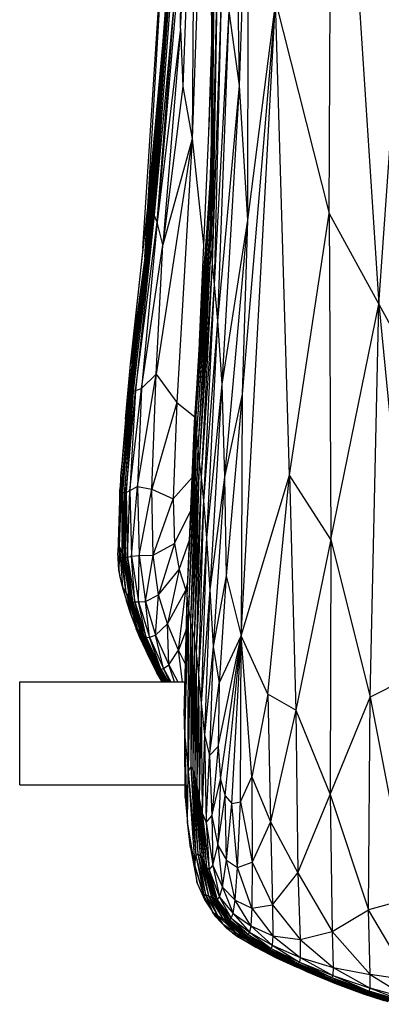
# Paper-space layout '_Frontal' of a CAD drawing. Header units: millimetres. Extents: x -164 to 39, y -161 to 389.
# Tile 1 of 6: x -164 to -94, y -152 to 39. Entities that reach past the tile are written whole.
import ezdxf

# ---------------------------------------------------------------- set-up
doc = ezdxf.new("R2010")
doc.units = ezdxf.units.MM

psp = doc.layouts.new('_Frontal')

# ---------------------------------------------------------------- linework, layer by layer
at = {"color": 7, "linetype": 'Continuous', "lineweight": 25}
for p, q in [((-103.71, 1.16), (-103.23, 124.31)), ((-103.23, 124.31), (-94.14, -16.42)), ((-132.51, 37.09), (-131.82, 120.09)), ((-127.18, 102.18), (-130.3, 15.67)), ((-122.32, 97.85), (-121.14, 26)), ((-127.05, 95.62), (-126.47, 29.29)), ((-126.88, 97.23), (-126.45, 31.21)), ((-132.51, 37.09), (-129.77, 87.79)), ((-129.77, 87.79), (-132.06, 25.83)), ((-129.77, 87.79), (-130.3, 15.67)), ((-119.36, 80.67), (-121.14, 26)), ((-119.36, 80.67), (-119.58, -0.1)), ((-94.14, -16.42), (-87.45, 77.83)), ((-139.81, -5.59), (-134.93, 69.38)), ((-138.89, 2.39), (-134.92, 69.17)), ((-126.27, 69.88), (-126.44, 32.27)), ((-126.16, 61.94), (-126.77, -2.58)), ((-133.72, 57.72), (-137.92, 0.69)), ((-133.33, 59.01), (-137.61, 0.87)), ((-134.18, 56.01), (-138.37, -0.15)), ((-133.97, 56.85), (-138.16, 0.3)), ((-125.87, 57.11), (-126.77, -2.58)), ((-125.87, 57.11), (-126.69, -5.59)), ((-138.64, -1.44), (-134.35, 54.94)), ((-132.37, 54.3), (-137.05, -0.47)), ((-125.34, 53.21), (-126.69, -5.59)), ((-125.34, 53.21), (-126.42, -8.44)), ((-133.23, 48.42), (-137.61, 0.87)), ((-137.05, -0.47), (-133.23, 48.42)), ((-124.5, 48.39), (-126.42, -8.44)), ((-124.5, 48.39), (-126, -12.58)), ((-120.78, -80.7), (-114.11, 42.38)), ((-114.11, 42.38), (-120.6, -33.88)), ((-114.11, 42.38), (-119.58, -0.1)), ((-111.4, -49.55), (-114.11, 42.38)), ((-114.11, 42.38), (-103.71, 1.16)), ((-123.15, 40.46), (-126, -12.58)), ((-123.15, 40.46), (-125.36, -19.66)), ((-123.15, 40.46), (-121.14, 26)), ((-132.51, 37.09), (-137.05, -0.47)), ((-132.51, 37.09), (-135.96, -4.91)), ((-132.51, 37.09), (-132.06, 25.83)), ((-138.89, 2.39), (-135.85, 35.23)), ((-126.51, 34.59), (-127.11, 16.9)), ((-126.48, 31.22), (-128.89, -23.72)), ((-139.45, -7.33), (-136.4, 28.08)), ((-132.06, 25.83), (-135.96, -4.91)), ((-132.06, 25.83), (-130.3, 15.67)), ((-121.14, 26), (-125.36, -19.66)), ((-121.14, 26), (-124.51, -31.94)), ((-121.14, 26), (-119.58, -0.1)), ((-135.97, 23.18), (-137.92, 0.69)), ((-136.73, 16.89), (-138.16, 0.3)), ((-130.3, 15.67), (-137.27, -29.95)), ((-130.3, 15.67), (-135.96, -4.91)), ((-130.3, 15.67), (-133.26, -35.48)), ((-130.3, 15.67), (-128.07, -4.89)), ((-126.6, 15.37), (-126.94, 4.07)), ((-137.12, 14.3), (-138.37, -0.15)), ((-137.55, 12.96), (-139.45, -7.33)), ((-137.41, 12.66), (-138.64, -1.44)), ((-126.82, 8.09), (-127.82, -7.54)), ((-129.84, -39.34), (-126.68, 6.76)), ((-126.69, 6.23), (-129.54, -38.13)), ((-128.32, -14.26), (-126.67, 7.56)), ((-142.22, -28.01), (-138.89, 2.39)), ((-138.89, 2.39), (-139.81, -5.59)), ((-139.45, -7.33), (-138.89, 2.39)), ((-138.16, 0.3), (-142.24, -33.51)), ((-142.01, -33.49), (-137.92, 0.69)), ((-138.16, 0.3), (-142.01, -33.49)), ((-141.73, -33.32), (-137.61, 0.87)), ((-137.92, 0.69), (-141.73, -33.32)), ((-137.61, 0.87), (-141.24, -33.13)), ((-138.37, -0.15), (-138.16, 0.3)), ((-138.16, 0.3), (-137.92, 0.69)), ((-137.61, 0.87), (-137.92, 0.69)), ((-137.05, -0.47), (-137.61, 0.87)), ((-126.74, 0.11), (-129.54, -38.13)), ((-111.4, -49.55), (-103.71, 1.16)), ((-103.71, 1.16), (-103.44, -62.07)), ((-103.71, 1.16), (-94.14, -16.42)), ((-138.64, -1.44), (-142.63, -33.48)), ((-142.45, -33.33), (-138.37, -0.15)), ((-138.64, -1.44), (-142.45, -33.33)), ((-142.24, -33.51), (-138.37, -0.15)), ((-141.24, -33.13), (-137.05, -0.47)), ((-137.05, -0.47), (-140.11, -32.78)), ((-138.64, -1.44), (-139.45, -7.33)), ((-138.37, -0.15), (-138.64, -1.44)), ((-135.96, -4.91), (-137.05, -0.47)), ((-126.75, -0.27), (-129.41, -41.63)), ((-119.58, -0.1), (-124.51, -31.94)), ((-119.58, -0.1), (-124.02, -49.95)), ((-119.58, -0.1), (-120.6, -33.88)), ((-126.77, -2.58), (-129.41, -41.63)), ((-126.77, -2.58), (-129.21, -44.53)), ((-126.77, -2.58), (-126.69, -5.59)), ((-139.81, -5.59), (-142.22, -28.01)), ((-140.11, -32.78), (-135.96, -4.91)), ((-137.27, -29.95), (-135.96, -4.91)), ((-126.69, -5.59), (-129.21, -44.53)), ((-126.69, -5.59), (-128.92, -46.96)), ((-126.69, -5.59), (-126.42, -8.44)), ((-139.45, -7.33), (-142.63, -33.48)), ((-139.45, -7.33), (-142.22, -28.01)), ((-126.42, -8.44), (-128.92, -46.96)), ((-126.42, -8.44), (-128.54, -49.96)), ((-126.42, -8.44), (-126, -12.58)), ((-126, -12.58), (-128.54, -49.96)), ((-126, -12.58), (-128.06, -54.57)), ((-126, -12.58), (-125.36, -19.66)), ((-128.32, -14.26), (-129.84, -39.34)), ((-103.44, -62.07), (-94.14, -16.42)), ((-95.76, -92.61), (-94.14, -16.42)), ((-94.14, -16.42), (-87.11, -88.24)), ((-94.14, -16.42), (-83.53, -35.77)), ((-125.36, -19.66), (-128.06, -54.57)), ((-125.36, -19.66), (-127.47, -61.77)), ((-125.36, -19.66), (-124.51, -31.94)), ((-143.78, -46.44), (-142.22, -28.01)), ((-143.17, -38.71), (-142.22, -28.01)), ((-142.63, -33.48), (-142.22, -28.01)), ((-140.85, -51.79), (-137.27, -29.95)), ((-140.11, -32.78), (-137.27, -29.95)), ((-138.07, -52.25), (-137.27, -29.95)), ((-137.27, -29.95), (-133.26, -35.48)), ((-124.51, -31.94), (-127.47, -61.77)), ((-124.51, -31.94), (-126.85, -71.83)), ((-124.51, -31.94), (-124.02, -49.95)), ((-144.08, -49.79), (-142.45, -33.33)), ((-142.63, -33.48), (-144.08, -49.79)), ((-142.45, -33.33), (-143.96, -52.25)), ((-143.96, -52.25), (-142.24, -33.51)), ((-143.68, -52.94), (-142.01, -33.49)), ((-143.68, -52.94), (-142.24, -33.51)), ((-143.41, -53.08), (-141.73, -33.32)), ((-142.01, -33.49), (-143.41, -53.08)), ((-143.07, -52.93), (-141.24, -33.13)), ((-141.73, -33.32), (-143.07, -52.93)), ((-142.63, -33.48), (-142.45, -33.33)), ((-142.45, -33.33), (-142.24, -33.51)), ((-142.38, -52.54), (-140.11, -32.78)), ((-141.24, -33.13), (-142.38, -52.54)), ((-142.24, -33.51), (-142.01, -33.49)), ((-142.01, -33.49), (-141.73, -33.32)), ((-141.73, -33.32), (-141.24, -33.13)), ((-141.24, -33.13), (-140.11, -32.78)), ((-140.11, -32.78), (-140.85, -51.79)), ((-120.6, -33.88), (-124.02, -49.95)), ((-120.6, -33.88), (-123.72, -69.11)), ((-120.6, -33.88), (-120.78, -80.7)), ((-133.26, -35.48), (-138.07, -52.25)), ((-133.26, -35.48), (-133.97, -54.15)), ((-133.26, -35.48), (-129.77, -38.26)), ((-131.24, -72.91), (-129.54, -38.13)), ((-129.54, -38.13), (-130.98, -75.4)), ((-129.54, -38.13), (-129.84, -39.34)), ((-129.54, -38.13), (-129.41, -41.63)), ((-143.17, -38.71), (-144.02, -49.17)), ((-131.24, -72.91), (-129.84, -39.34)), ((-129.41, -41.63), (-130.98, -75.4)), ((-129.41, -41.63), (-130.62, -77.99)), ((-129.41, -41.63), (-129.21, -44.53)), ((-129.21, -44.53), (-130.62, -77.99)), ((-129.21, -44.53), (-130.28, -79.52)), ((-129.21, -44.53), (-128.92, -46.96)), ((-128.92, -46.96), (-130.28, -79.52)), ((-128.92, -46.96), (-129.92, -81.37)), ((-128.92, -46.96), (-128.54, -49.96)), ((-120.78, -80.7), (-111.4, -49.55)), ((-115.6, -92.01), (-111.4, -49.55)), ((-111.4, -49.55), (-110.17, -95.17)), ((-103.44, -62.07), (-111.4, -49.55)), ((-144.35, -63.46), (-144.08, -49.79)), ((-144.08, -49.79), (-144.28, -52.36)), ((-144.08, -49.79), (-143.96, -52.25)), ((-133.97, -54.15), (-130.28, -50.01)), ((-128.54, -49.96), (-129.92, -81.37)), ((-128.54, -49.96), (-129.52, -84.1)), ((-128.54, -49.96), (-128.06, -54.57)), ((-124.02, -49.95), (-126.85, -71.83)), ((-124.02, -49.95), (-126.19, -82.81)), ((-124.02, -49.95), (-123.72, -69.11)), ((-144.28, -52.36), (-144.71, -64.61)), ((-144.35, -63.46), (-143.96, -52.25)), ((-144.35, -63.46), (-144.28, -52.36)), ((-143.96, -52.25), (-143.68, -52.94)), ((-143.96, -52.25), (-143.84, -64.85)), ((-143.84, -64.85), (-143.68, -52.94)), ((-143.68, -52.94), (-143.41, -53.08)), ((-143.47, -65.47), (-143.68, -52.94)), ((-143.47, -65.47), (-143.41, -53.08)), ((-143.41, -53.08), (-143.07, -52.93)), ((-143.41, -53.08), (-143.18, -65.6)), ((-143.18, -65.6), (-143.07, -52.93)), ((-143.07, -52.93), (-142.38, -52.54)), ((-143.07, -52.93), (-142.79, -65.48)), ((-142.79, -65.48), (-142.38, -52.54)), ((-142.38, -52.54), (-140.85, -51.79)), ((-142.38, -52.54), (-142.04, -65.25)), ((-142.04, -65.25), (-140.85, -51.79)), ((-140.85, -51.79), (-138.07, -52.25)), ((-140.85, -51.79), (-140.52, -65.17)), ((-140.52, -65.17), (-138.07, -52.25)), ((-138.07, -52.25), (-133.97, -54.15)), ((-137.83, -65.1), (-138.07, -52.25)), ((-137.83, -65.1), (-133.97, -54.15)), ((-133.97, -54.15), (-133.69, -62.81)), ((-128.06, -54.57), (-129.52, -84.1)), ((-128.06, -54.57), (-129.06, -88.21)), ((-128.06, -54.57), (-127.47, -61.77)), ((-133.69, -62.81), (-130.55, -56.4)), ((-137.83, -65.1), (-133.69, -62.81)), ((-133.69, -62.81), (-136.77, -72.76)), ((-133.69, -62.81), (-132.81, -67.88)), ((-132.81, -67.88), (-130.79, -62.18)), ((-127.47, -61.77), (-129.06, -88.21)), ((-127.47, -61.77), (-128.54, -93.8)), ((-127.47, -61.77), (-126.85, -71.83)), ((-103.44, -62.07), (-110.17, -95.17)), ((-103.44, -62.07), (-103.55, -111.47)), ((-103.44, -62.07), (-95.76, -92.61)), ((-144.35, -63.46), (-144.71, -64.61)), ((-144.51, -68.01), (-144.71, -64.61)), ((-144.35, -63.46), (-144.51, -68.01)), ((-144.35, -63.46), (-143.84, -64.85)), ((-143.08, -72.3), (-144.35, -63.46)), ((-144.35, -63.46), (-143.76, -71.2)), ((-143.84, -64.85), (-143.47, -65.47)), ((-143.84, -64.85), (-142.44, -73.56)), ((-143.08, -72.3), (-143.84, -64.85)), ((-143.47, -65.47), (-143.18, -65.6)), ((-142.05, -74.07), (-143.47, -65.47)), ((-142.44, -73.56), (-143.47, -65.47)), ((-143.18, -65.6), (-142.79, -65.48)), ((-143.18, -65.6), (-141.76, -74.19)), ((-142.05, -74.07), (-143.18, -65.6)), ((-142.79, -65.48), (-142.04, -65.25)), ((-142.79, -65.48), (-141.39, -74.16)), ((-141.76, -74.19), (-142.79, -65.48)), ((-142.04, -65.25), (-140.52, -65.17)), ((-142.04, -65.25), (-140.69, -74.14)), ((-141.39, -74.16), (-142.04, -65.25)), ((-140.69, -74.14), (-140.52, -65.17)), ((-140.52, -65.17), (-137.83, -65.1)), ((-140.52, -65.17), (-139.3, -74.04)), ((-139.3, -74.04), (-137.83, -65.1)), ((-136.77, -72.76), (-137.83, -65.1)), ((-143.76, -71.2), (-144.51, -68.01)), ((-144.51, -68.01), (-144.3, -69.04)), ((-136.77, -72.76), (-132.81, -67.88)), ((-132.81, -67.88), (-135.08, -78.39)), ((-132.81, -67.88), (-131.53, -71.87)), ((-143.76, -71.2), (-144.3, -69.04)), ((-131.53, -71.87), (-131.13, -70.37)), ((-123.72, -69.11), (-126.19, -82.81)), ((-123.72, -69.11), (-125.04, -89.92)), ((-123.72, -69.11), (-120.78, -80.7)), ((-142.16, -76.55), (-143.76, -71.2)), ((-143.08, -72.3), (-143.76, -71.2)), ((-143.76, -71.2), (-143, -73.92)), ((-140.79, -79.58), (-143.08, -72.3)), ((-143.08, -72.3), (-142.44, -73.56)), ((-143.08, -72.3), (-142.16, -76.55)), ((-135.08, -78.39), (-131.53, -71.87)), ((-132.92, -83.52), (-131.53, -71.87)), ((-131.53, -71.87), (-131.23, -72.58)), ((-126.85, -71.83), (-128.54, -93.8)), ((-126.85, -71.83), (-127.89, -99.92)), ((-126.85, -71.83), (-126.19, -82.81)), ((-142.16, -76.55), (-143, -73.92)), ((-142.44, -73.56), (-142.05, -74.07)), ((-142.44, -73.56), (-140.15, -80.5)), ((-140.79, -79.58), (-142.44, -73.56)), ((-142.05, -74.07), (-141.76, -74.19)), ((-139.76, -80.92), (-142.05, -74.07)), ((-140.15, -80.5), (-142.05, -74.07)), ((-141.76, -74.19), (-141.39, -74.16)), ((-141.76, -74.19), (-139.5, -81.01)), ((-139.76, -80.92), (-141.76, -74.19)), ((-141.39, -74.16), (-140.69, -74.14)), ((-139.5, -81.01), (-141.39, -74.16)), ((-141.39, -74.16), (-139.17, -81.02)), ((-140.69, -74.14), (-139.3, -74.04)), ((-140.69, -74.14), (-138.56, -81.01)), ((-139.17, -81.02), (-140.69, -74.14)), ((-139.3, -74.04), (-136.77, -72.76)), ((-139.3, -74.04), (-137.35, -80.6)), ((-138.56, -81.01), (-139.3, -74.04)), ((-137.35, -80.6), (-136.77, -72.76)), ((-135.08, -78.39), (-136.77, -72.76)), ((-131.82, -96.23), (-131.24, -72.91)), ((-131.71, -100.34), (-131.24, -72.91)), ((-130.98, -75.4), (-131.24, -72.91)), ((-131.71, -100.34), (-130.98, -75.4)), ((-131.02, -107.02), (-130.98, -75.4)), ((-130.98, -75.4), (-130.62, -77.99)), ((-140.79, -79.58), (-142.16, -76.55)), ((-140.44, -81.04), (-142.16, -76.55)), ((-142.16, -76.55), (-141.11, -79.38)), ((-130.62, -77.99), (-131.02, -107.02)), ((-130.62, -77.99), (-130.28, -79.52)), ((-130.62, -77.99), (-130.56, -106.16)), ((-140.44, -81.04), (-141.11, -79.38)), ((-140.79, -79.58), (-140.15, -80.5)), ((-137.89, -85.87), (-140.79, -79.58)), ((-140.79, -79.58), (-138.62, -84.84)), ((-140.79, -79.58), (-140.44, -81.04)), ((-137.35, -80.6), (-135.08, -78.39)), ((-132.92, -83.52), (-135.08, -78.39)), ((-134.82, -86.38), (-135.08, -78.39)), ((-131.41, -79.57), (-132.92, -83.52)), ((-130.28, -79.52), (-130.56, -106.16)), ((-130.28, -79.52), (-129.92, -81.37)), ((-130.28, -79.52), (-130.17, -106.69)), ((-138.62, -84.84), (-140.44, -81.04)), ((-140.44, -81.04), (-138.98, -84.18)), ((-140.15, -80.5), (-139.76, -80.92)), ((-140.15, -80.5), (-137.18, -86.84)), ((-137.89, -85.87), (-140.15, -80.5)), ((-137.18, -86.84), (-139.76, -80.92)), ((-136.84, -87.15), (-139.76, -80.92)), ((-139.76, -80.92), (-139.5, -81.01)), ((-139.5, -81.01), (-136.6, -87.21)), ((-136.84, -87.15), (-139.5, -81.01)), ((-139.5, -81.01), (-139.17, -81.02)), ((-139.17, -81.02), (-138.56, -81.01)), ((-139.17, -81.02), (-136.32, -87.19)), ((-136.6, -87.21), (-139.17, -81.02)), ((-138.56, -81.01), (-137.35, -80.6)), ((-136.32, -87.19), (-138.56, -81.01)), ((-138.56, -81.01), (-135.82, -87.09)), ((-137.35, -80.6), (-134.82, -86.38)), ((-135.82, -87.09), (-137.35, -80.6)), ((-129.92, -81.37), (-130.17, -106.69)), ((-129.92, -81.37), (-129.52, -84.1)), ((-129.92, -81.37), (-129.77, -107.87)), ((-125.27, -102.17), (-120.78, -80.7)), ((-125.04, -89.92), (-120.78, -80.7)), ((-124.78, -108.59), (-120.78, -80.7)), ((-123.87, -111.78), (-120.78, -80.7)), ((-122.59, -113.27), (-120.78, -80.7)), ((-120.91, -112.93), (-120.78, -80.7)), ((-115.6, -92.01), (-120.78, -80.7)), ((-118.69, -108.08), (-120.78, -80.7)), ((-134.82, -86.38), (-132.92, -83.52)), ((-131.57, -86.25), (-132.92, -83.52)), ((-132.15, -89.63), (-132.92, -83.52)), ((-126.19, -82.81), (-127.89, -99.92)), ((-126.19, -82.81), (-126.91, -103.93)), ((-126.19, -82.81), (-125.04, -89.92)), ((-138.62, -84.84), (-138.98, -84.18)), ((-137.1, -87.88), (-138.98, -84.18)), ((-137.89, -85.87), (-138.62, -84.84)), ((-138.62, -84.84), (-136.09, -89.57)), ((-138.62, -84.84), (-137.1, -87.88)), ((-137.89, -85.87), (-137.18, -86.84)), ((-135.79, -89.63), (-137.89, -85.87)), ((-137.89, -85.87), (-136.09, -89.57)), ((-129.52, -84.1), (-129.77, -107.87)), ((-129.52, -84.1), (-129.06, -88.21)), ((-129.52, -84.1), (-129.36, -109.73)), ((-137.18, -86.84), (-136.84, -87.15)), ((-137.18, -86.84), (-135.6, -89.63)), ((-135.7, -89.63), (-137.18, -86.84)), ((-135.51, -89.63), (-136.84, -87.15)), ((-135.43, -89.63), (-136.84, -87.15)), ((-136.84, -87.15), (-136.6, -87.21)), ((-136.6, -87.21), (-136.32, -87.19)), ((-136.6, -87.21), (-135.22, -89.63)), ((-135.31, -89.63), (-136.6, -87.21)), ((-136.32, -87.19), (-135.82, -87.09)), ((-136.32, -87.19), (-134.94, -89.63)), ((-135.05, -89.63), (-136.32, -87.19)), ((-135.82, -87.09), (-134.82, -86.38)), ((-135.82, -87.09), (-134.4, -89.63)), ((-134.62, -89.63), (-135.82, -87.09)), ((-134.82, -86.38), (-133.08, -89.63)), ((-133.71, -89.63), (-134.82, -86.38)), ((-163.69, -89.63), (-131.65, -89.63)), ((-163.69, -109.63), (-163.69, -89.63)), ((-136.09, -89.57), (-137.1, -87.88)), ((-136.07, -89.63), (-137.1, -87.88)), ((-136.09, -89.57), (-136.05, -89.63)), ((-136.05, -89.63), (-136.09, -89.57)), ((-136.09, -89.57), (-136.05, -89.63)), ((-129.06, -88.21), (-129.36, -109.73)), ((-129.06, -88.21), (-128.54, -93.8)), ((-129.06, -88.21), (-128.89, -112.28)), ((-87.11, -88.24), (-95.76, -92.61)), ((-126.91, -103.93), (-125.04, -89.92)), ((-125.04, -89.92), (-125.27, -102.17)), ((-115.6, -92.01), (-118.69, -108.08)), ((-115.6, -92.01), (-115.1, -116.77)), ((-110.17, -95.17), (-115.6, -92.01)), ((-103.55, -111.47), (-95.76, -92.61)), ((-96.14, -133.84), (-95.76, -92.61)), ((-95.76, -92.61), (-88.3, -131.71)), ((-128.54, -93.8), (-128.89, -112.28)), ((-128.54, -93.8), (-127.89, -99.92)), ((-128.54, -93.8), (-128.31, -115.09)), ((-110.17, -95.17), (-115.1, -116.77)), ((-110.17, -95.17), (-109.78, -126.66)), ((-110.17, -95.17), (-103.55, -111.47)), ((-131.82, -96.23), (-131.71, -100.34)), ((-131.82, -96.23), (-131.61, -112.09)), ((-131.71, -100.34), (-131.02, -107.02)), ((-131.17, -116.87), (-131.71, -100.34)), ((-131.61, -112.09), (-131.71, -100.34)), ((-127.89, -99.92), (-128.31, -115.09)), ((-127.89, -99.92), (-126.91, -103.93)), ((-127.89, -99.92), (-127.54, -116.91)), ((-126.91, -103.93), (-125.27, -102.17)), ((-125.27, -102.17), (-126.44, -115.61)), ((-125.27, -102.17), (-124.78, -108.59)), ((-127.54, -116.91), (-126.91, -103.93)), ((-126.91, -103.93), (-126.44, -115.61)), ((-131.02, -107.02), (-130.56, -106.16)), ((-130.56, -106.16), (-130.17, -106.69)), ((-130.56, -106.16), (-129.18, -123)), ((-130.56, -106.16), (-129.55, -123.32)), ((-130.17, -106.69), (-129.77, -107.87)), ((-130.17, -106.69), (-128.74, -123.31)), ((-130.17, -106.69), (-129.18, -123)), ((-131.17, -116.87), (-131.02, -107.02)), ((-131.02, -107.02), (-129.55, -123.32)), ((-131.02, -107.02), (-129.77, -125.32)), ((-129.77, -107.87), (-129.36, -109.73)), ((-129.77, -107.87), (-128.32, -123.89)), ((-129.77, -107.87), (-128.74, -123.31)), ((-126.44, -115.61), (-124.78, -108.59)), ((-124.78, -108.59), (-125.29, -121.31)), ((-124.78, -108.59), (-123.87, -111.78)), ((-120.91, -112.93), (-118.69, -108.08)), ((-118.69, -108.08), (-118.68, -124.63)), ((-118.69, -108.08), (-115.1, -116.77)), ((-163.69, -109.63), (-131.64, -109.63)), ((-129.36, -109.73), (-128.89, -112.28)), ((-129.36, -109.73), (-127.92, -124.68)), ((-129.36, -109.73), (-128.32, -123.89)), ((-131.61, -112.09), (-131.17, -116.87)), ((-128.89, -112.28), (-128.31, -115.09)), ((-128.89, -112.28), (-127.49, -125.57)), ((-128.89, -112.28), (-127.92, -124.68)), ((-125.29, -121.31), (-123.87, -111.78)), ((-123.65, -124.25), (-123.87, -111.78)), ((-123.87, -111.78), (-122.59, -113.27)), ((-109.78, -126.66), (-103.55, -111.47)), ((-103.55, -111.47), (-103.17, -138.04)), ((-103.55, -111.47), (-96.14, -133.84)), ((-123.65, -124.25), (-122.59, -113.27)), ((-122.59, -113.27), (-120.91, -112.93)), ((-121.47, -125.67), (-122.59, -113.27)), ((-121.47, -125.67), (-120.91, -112.93)), ((-120.91, -112.93), (-118.68, -124.63)), ((-128.31, -115.09), (-127.54, -116.91)), ((-128.31, -115.09), (-127.49, -125.57)), ((-128.31, -115.09), (-126.96, -126.11)), ((-127.54, -116.91), (-126.44, -115.61)), ((-126.44, -115.61), (-126.26, -125.28)), ((-126.44, -115.61), (-125.29, -121.31)), ((-129.77, -125.32), (-131.17, -116.87)), ((-130.62, -121.83), (-131.17, -116.87)), ((-127.54, -116.91), (-126.96, -126.11)), ((-127.54, -116.91), (-126.26, -125.28)), ((-115.1, -116.77), (-118.68, -124.63)), ((-115.1, -116.77), (-114.7, -132.89)), ((-115.1, -116.77), (-109.78, -126.66)), ((-130.62, -121.83), (-129.77, -125.32)), ((-130.62, -121.83), (-129.28, -128.69)), ((-126.26, -125.28), (-125.29, -121.31)), ((-125.29, -121.31), (-124.39, -129.45)), ((-125.29, -121.31), (-123.65, -124.25)), ((-129.77, -125.32), (-129.55, -123.32)), ((-129.55, -123.32), (-129.18, -123)), ((-129.55, -123.32), (-127.69, -130.91)), ((-129.55, -123.32), (-127.93, -131.26)), ((-129.18, -123), (-128.74, -123.31)), ((-129.18, -123), (-127.11, -131.14)), ((-129.18, -123), (-127.69, -130.91)), ((-128.74, -123.31), (-128.32, -123.89)), ((-128.74, -123.31), (-126.55, -131.44)), ((-128.74, -123.31), (-127.11, -131.14)), ((-128.32, -123.89), (-127.92, -124.68)), ((-128.32, -123.89), (-126.12, -131.68)), ((-128.32, -123.89), (-126.55, -131.44)), ((-129.77, -125.32), (-127.93, -131.26)), ((-129.28, -128.69), (-129.77, -125.32)), ((-129.77, -125.32), (-127.85, -132.02)), ((-127.92, -124.68), (-127.49, -125.57)), ((-127.92, -124.68), (-125.77, -131.87)), ((-127.92, -124.68), (-126.12, -131.68)), ((-127.49, -125.57), (-126.96, -126.11)), ((-127.49, -125.57), (-125.4, -131.91)), ((-127.49, -125.57), (-125.77, -131.87)), ((-126.96, -126.11), (-126.26, -125.28)), ((-126.26, -125.28), (-124.96, -131.41)), ((-126.26, -125.28), (-124.39, -129.45)), ((-124.39, -129.45), (-123.65, -124.25)), ((-121.92, -132), (-123.65, -124.25)), ((-123.65, -124.25), (-121.47, -125.67)), ((-121.92, -132), (-121.47, -125.67)), ((-121.47, -125.67), (-118.68, -124.63)), ((-118.72, -133.52), (-121.47, -125.67)), ((-118.68, -124.63), (-118.72, -133.52)), ((-118.68, -124.63), (-114.7, -132.89)), ((-126.96, -126.11), (-124.96, -131.41)), ((-126.96, -126.11), (-125.4, -131.91)), ((-114.7, -132.89), (-109.78, -126.66)), ((-109.78, -126.66), (-109.35, -139.64)), ((-109.78, -126.66), (-103.17, -138.04)), ((-129.28, -128.69), (-127.85, -132.02)), ((-124.96, -131.41), (-124.39, -129.45)), ((-124.39, -129.45), (-122.33, -134.57)), ((-124.39, -129.45), (-121.92, -132)), ((-127.93, -131.26), (-127.69, -130.91)), ((-127.93, -131.26), (-126.35, -134.27)), ((-127.85, -132.02), (-127.93, -131.26)), ((-127.69, -130.91), (-127.11, -131.14)), ((-127.69, -130.91), (-125.39, -134.96)), ((-127.69, -130.91), (-126.35, -134.27)), ((-127.11, -131.14), (-126.55, -131.44)), ((-127.11, -131.14), (-124.35, -135.55)), ((-127.11, -131.14), (-125.39, -134.96)), ((-126.55, -131.44), (-126.12, -131.68)), ((-126.55, -131.44), (-123.73, -135.77)), ((-126.55, -131.44), (-124.35, -135.55)), ((-126.12, -131.68), (-125.77, -131.87)), ((-126.12, -131.68), (-123.32, -135.84)), ((-126.12, -131.68), (-123.73, -135.77)), ((-125.4, -131.91), (-124.96, -131.41)), ((-124.96, -131.41), (-122.33, -134.57)), ((-124.96, -131.41), (-122.69, -135.49)), ((-88.3, -131.71), (-96.14, -133.84)), ((-127.85, -132.02), (-126.41, -134.15)), ((-125.77, -131.87), (-125.4, -131.91)), ((-125.77, -131.87), (-123, -135.78)), ((-125.77, -131.87), (-123.32, -135.84)), ((-125.4, -131.91), (-122.69, -135.49)), ((-125.4, -131.91), (-123, -135.78)), ((-122.33, -134.57), (-121.92, -132)), ((-118.93, -137), (-121.92, -132)), ((-121.92, -132), (-118.72, -133.52)), ((-118.72, -133.52), (-118.93, -137)), ((-118.72, -133.52), (-114.7, -132.89)), ((-118.72, -133.52), (-114.63, -138.9)), ((-114.7, -132.89), (-114.63, -138.9)), ((-114.7, -132.89), (-109.35, -139.64)), ((-126.35, -134.27), (-125.39, -134.96)), ((-126.35, -134.27), (-124.36, -136.62)), ((-125.69, -135.23), (-126.35, -134.27)), ((-124.36, -136.62), (-125.69, -135.23)), ((-123.56, -137.49), (-125.69, -135.23)), ((-125.39, -134.96), (-124.35, -135.55)), ((-125.39, -134.96), (-121.58, -138.5)), ((-125.39, -134.96), (-124.36, -136.62)), ((-124.35, -135.55), (-123.73, -135.77)), ((-124.35, -135.55), (-120.71, -138.73)), ((-124.35, -135.55), (-121.58, -138.5)), ((-123, -135.78), (-122.69, -135.49)), ((-122.69, -135.49), (-122.33, -134.57)), ((-122.69, -135.49), (-119.19, -138.23)), ((-122.69, -135.49), (-119.45, -138.67)), ((-122.33, -134.57), (-118.93, -137)), ((-122.33, -134.57), (-119.19, -138.23)), ((-103.17, -138.04), (-96.14, -133.84)), ((-95.78, -146.42), (-96.14, -133.84)), ((-88.04, -147.56), (-96.14, -133.84)), ((-121.58, -138.5), (-124.36, -136.62)), ((-124.36, -136.62), (-122.45, -138.33)), ((-124.36, -136.62), (-123.56, -137.49)), ((-123.73, -135.77), (-123.32, -135.84)), ((-123.73, -135.77), (-120.15, -138.84)), ((-123.73, -135.77), (-120.71, -138.73)), ((-122.45, -138.33), (-123.56, -137.49)), ((-123.32, -135.84), (-123, -135.78)), ((-123.32, -135.84), (-119.75, -138.83)), ((-123.32, -135.84), (-120.15, -138.84)), ((-123, -135.78), (-119.45, -138.67)), ((-123, -135.78), (-119.75, -138.83)), ((-118.93, -137), (-119.19, -138.23)), ((-118.93, -137), (-114.63, -138.9)), ((-118.93, -137), (-114.76, -140.75)), ((-121.58, -138.5), (-122.45, -138.33)), ((-120.23, -139.76), (-122.45, -138.33)), ((-122.45, -138.33), (-121.27, -139.15)), ((-121.58, -138.5), (-120.71, -138.73)), ((-116.89, -141.37), (-121.58, -138.5)), ((-121.58, -138.5), (-120.23, -139.76)), ((-116.5, -141.78), (-121.58, -138.5)), ((-120.23, -139.76), (-121.27, -139.15)), ((-121.27, -139.15), (-117.91, -141.14)), ((-120.15, -138.84), (-120.71, -138.73)), ((-120.71, -138.73), (-116.29, -141.49)), ((-116.89, -141.37), (-120.71, -138.73)), ((-119.75, -138.83), (-120.15, -138.84)), ((-120.15, -138.84), (-115.68, -141.59)), ((-120.15, -138.84), (-116.29, -141.49)), ((-119.45, -138.67), (-119.75, -138.83)), ((-119.75, -138.83), (-115.25, -141.55)), ((-119.75, -138.83), (-115.68, -141.59)), ((-119.19, -138.23), (-119.45, -138.67)), ((-119.45, -138.67), (-114.97, -141.34)), ((-119.45, -138.67), (-115.25, -141.55)), ((-119.19, -138.23), (-114.76, -140.75)), ((-119.19, -138.23), (-114.97, -141.34)), ((-114.63, -138.9), (-114.76, -140.75)), ((-114.63, -138.9), (-109.35, -139.64)), ((-114.63, -138.9), (-109.33, -143.11)), ((-109.35, -139.64), (-103.17, -138.04)), ((-103.17, -138.04), (-102.95, -145.07)), ((-103.17, -138.04), (-95.78, -146.42)), ((-116.5, -141.78), (-120.23, -139.76)), ((-120.23, -139.76), (-117.91, -141.14)), ((-116.5, -141.78), (-117.91, -141.14)), ((-117.91, -141.14), (-113.99, -143.15)), ((-114.76, -140.75), (-114.97, -141.34)), ((-114.76, -140.75), (-109.33, -143.11)), ((-114.76, -140.75), (-109.48, -144)), ((-109.35, -139.64), (-109.33, -143.11)), ((-109.35, -139.64), (-102.95, -145.07)), ((-116.29, -141.49), (-116.89, -141.37)), ((-112.06, -143.88), (-116.89, -141.37)), ((-116.89, -141.37), (-116.5, -141.78)), ((-112.92, -143.59), (-116.89, -141.37)), ((-112.92, -143.59), (-116.5, -141.78)), ((-116.5, -141.78), (-113.99, -143.15)), ((-115.68, -141.59), (-116.29, -141.49)), ((-116.29, -141.49), (-110.99, -144.19)), ((-116.29, -141.49), (-112.06, -143.88)), ((-115.25, -141.55), (-115.68, -141.59)), ((-115.68, -141.59), (-110.19, -144.32)), ((-115.68, -141.59), (-110.99, -144.19)), ((-114.97, -141.34), (-115.25, -141.55)), ((-115.25, -141.55), (-109.74, -144.27)), ((-115.25, -141.55), (-110.19, -144.32)), ((-114.97, -141.34), (-109.48, -144)), ((-114.97, -141.34), (-109.74, -144.27)), ((-113.99, -143.15), (-109.98, -144.99)), ((-109.33, -143.11), (-109.48, -144)), ((-109.33, -143.11), (-102.95, -145.07)), ((-109.33, -143.11), (-103.02, -146.62)), ((-112.06, -143.88), (-112.92, -143.59)), ((-108.15, -145.81), (-112.92, -143.59)), ((-112.92, -143.59), (-109.98, -144.99)), ((-110.99, -144.19), (-112.06, -143.88)), ((-112.06, -143.88), (-106.19, -146.5)), ((-112.06, -143.88), (-108.15, -145.81)), ((-110.19, -144.32), (-110.99, -144.19)), ((-110.99, -144.19), (-104.55, -146.97)), ((-110.99, -144.19), (-106.19, -146.5)), ((-109.74, -144.27), (-110.19, -144.32)), ((-110.19, -144.32), (-103.68, -147.09)), ((-110.19, -144.32), (-104.55, -146.97)), ((-108.15, -145.81), (-109.98, -144.99)), ((-109.48, -144), (-109.74, -144.27)), ((-109.74, -144.27), (-103.24, -147)), ((-109.74, -144.27), (-103.68, -147.09)), ((-109.48, -144), (-103.02, -146.62)), ((-109.48, -144), (-103.24, -147)), ((-102.95, -145.07), (-103.02, -146.62)), ((-102.95, -145.07), (-95.78, -146.42)), ((-102.95, -145.07), (-95.78, -149.06)), ((-106.19, -146.5), (-108.15, -145.81)), ((-108.15, -145.81), (-102.36, -148.21)), ((-108.15, -145.81), (-104.6, -147.34)), ((-104.55, -146.97), (-106.19, -146.5)), ((-106.19, -146.5), (-98.62, -149.43)), ((-106.19, -146.5), (-102.36, -148.21)), ((-103.68, -147.09), (-104.55, -146.97)), ((-104.55, -146.97), (-97.19, -149.7)), ((-104.55, -146.97), (-98.62, -149.43)), ((-103.24, -147), (-103.68, -147.09)), ((-103.02, -146.62), (-103.24, -147)), ((-103.24, -147), (-95.95, -149.62)), ((-103.24, -147), (-96.34, -149.76)), ((-103.02, -146.62), (-95.78, -149.06)), ((-103.02, -146.62), (-95.95, -149.62)), ((-95.78, -149.06), (-95.78, -146.42)), ((-88.04, -147.56), (-95.78, -146.42)), ((-95.78, -146.42), (-88.01, -151.23)), ((-102.36, -148.21), (-104.6, -147.34)), ((-103.68, -147.09), (-96.34, -149.76)), ((-103.68, -147.09), (-97.19, -149.7)), ((-102.36, -148.21), (-98.62, -149.43)), ((-102.36, -148.21), (-97.14, -150.15)), ((-102.36, -148.21), (-99.16, -149.41)), ((-97.14, -150.15), (-99.16, -149.41)), ((-98.62, -149.43), (-97.19, -149.7)), ((-98.62, -149.43), (-90.87, -151.93)), ((-98.62, -149.43), (-97.14, -150.15)), ((-98.62, -149.43), (-92.36, -151.67)), ((-97.19, -149.7), (-96.34, -149.76)), ((-89.26, -152.18), (-97.19, -149.7)), ((-97.19, -149.7), (-90.87, -151.93)), ((-97.14, -150.15), (-92.36, -151.67)), ((-97.14, -150.15), (-93.12, -151.46)), ((-96.34, -149.76), (-95.95, -149.62)), ((-88.47, -152.19), (-96.34, -149.76)), ((-96.34, -149.76), (-89.26, -152.18)), ((-95.95, -149.62), (-95.78, -149.06)), ((-88.14, -152), (-95.95, -149.62)), ((-95.95, -149.62), (-88.47, -152.19)), ((-88.01, -151.23), (-95.78, -149.06)), ((-95.78, -149.06), (-88.14, -152))]:
    psp.add_line(p, q, dxfattribs=at)

doc.saveas('drawing.dxf')
